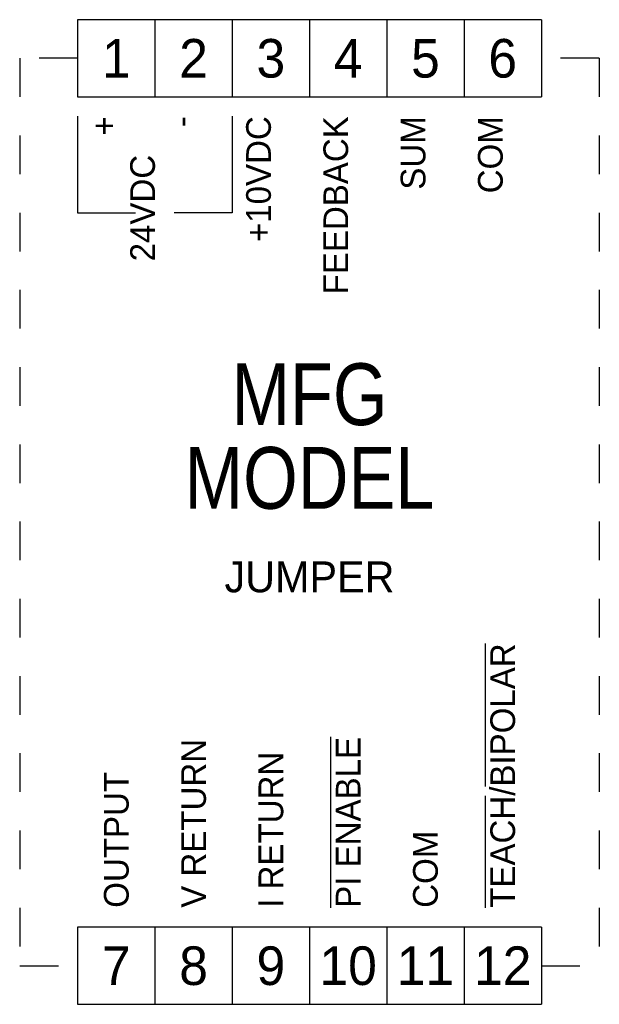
# Model space of a CAD drawing. Extents: x 18.69 to 20.56, y 9.5 to 12.69.
import ezdxf
from ezdxf.enums import TextEntityAlignment as Align

# ---------------------------------------------------------------- set-up
doc = ezdxf.new("R2010")
doc.units = 0
doc.header["$MEASUREMENT"] = 0
doc.linetypes.add('DASH125', pattern=[0.25, 0.125, -0.125])
doc.layers.get('0').update_dxf_attribs({"linetype": 'CONTINUOUS'})

msp = doc.modelspace()

# ---------------------------------------------------------------- linework, layer by layer
for p, q in [((19.125, 12.6875), (18.875, 12.6875)), ((18.875, 12.6875), (18.875, 12.4375)), ((19.125, 12.6875), (19.125, 12.4375)), ((19.375, 12.6875), (19.125, 12.6875)), ((19.625, 12.6875), (19.375, 12.6875)), ((19.375, 12.6875), (19.375, 12.4375)), ((19.625, 12.6875), (19.625, 12.4375)), ((19.875, 12.6875), (19.625, 12.6875)), ((19.875, 12.6875), (19.875, 12.4375)), ((20.125, 12.6875), (19.875, 12.6875)), ((20.375, 12.6875), (20.125, 12.6875)), ((20.125, 12.6875), (20.125, 12.4375)), ((20.375, 12.6875), (20.375, 12.4375)), ((18.875, 12.4375), (19.125, 12.4375)), ((19.125, 12.4375), (19.375, 12.4375)), ((19.375, 12.4375), (19.625, 12.4375)), ((19.625, 12.4375), (19.875, 12.4375)), ((19.875, 12.4375), (20.125, 12.4375)), ((20.125, 12.4375), (20.375, 12.4375)), ((18.875, 12.375), (18.875, 12.0625)), ((19.375, 12.375), (19.375, 12.0625)), ((18.875, 12.0625), (19.0625, 12.0625)), ((19.375, 12.0625), (19.1875, 12.0625)), ((19.125, 9.75), (18.875, 9.75)), ((18.875, 9.75), (18.875, 9.5)), ((19.125, 9.75), (19.125, 9.5)), ((19.375, 9.75), (19.125, 9.75)), ((19.375, 9.75), (19.375, 9.5)), ((19.625, 9.75), (19.375, 9.75)), ((19.875, 9.75), (19.625, 9.75)), ((19.625, 9.75), (19.625, 9.5)), ((19.875, 9.75), (19.875, 9.5)), ((20.125, 9.75), (19.875, 9.75)), ((20.125, 9.75), (20.125, 9.5)), ((20.375, 9.75), (20.125, 9.75)), ((20.375, 9.75), (20.375, 9.5)), ((18.875, 9.5), (19.125, 9.5)), ((19.125, 9.5), (19.375, 9.5)), ((19.375, 9.5), (19.625, 9.5)), ((19.625, 9.5), (19.875, 9.5)), ((19.875, 9.5), (20.125, 9.5)), ((20.125, 9.5), (20.375, 9.5))]:
    msp.add_line(p, q)
at = {"linetype": 'DASH125'}
for p, q in [((18.6875, 12.5625), (18.6875, 9.625)), ((18.875, 12.5625), (18.6875, 12.5625)), ((20.5625, 12.5625), (20.375, 12.5625)), ((20.5625, 12.5625), (20.5625, 9.625)), ((18.6875, 9.625), (18.875, 9.625)), ((20.375, 9.625), (20.5625, 9.625))]:
    msp.add_line(p, q, dxfattribs=at)

# ---------------------------------------------------------------- texts
for s, p in [('1', (19, 12.5)), ('2', (19.25, 12.5)), ('3', (19.5, 12.5)), ('4', (19.75, 12.5)), ('5', (20, 12.5)), ('6', (20.25, 12.5)), ('7', (19, 9.5625)), ('8', (19.25, 9.5625)), ('9', (19.5, 9.5625)), ('10', (19.75, 9.5625)), ('11', (20, 9.5625)), ('12', (20.25, 9.5625))]:
    msp.add_text(s, height=0.125).set_placement(p, align=Align.CENTER)
for s, p in [('+', (19, 12.375)), ('-', (19.25, 12.375)), ('+10VDC', (19.5, 12.375)), ('FEEDBACK', (19.75, 12.375)), ('SUM', (20, 12.375)), ('COM', (20.25, 12.375)), ('24VDC', (19.125, 12.25))]:
    msp.add_text(s, height=0.08, rotation=90).set_placement(p, align=Align.RIGHT)
for s, p in [('%%OTEACH%%O/%%OBIPOLAR', (20.29, 9.8125)), ('%%OPI ENABLE', (19.79, 9.8125)), ('V RETURN', (19.29, 9.8125)), ('I RETURN', (19.54, 9.8125)), ('OUTPUT', (19.04, 9.8125)), ('COM', (20.04, 9.8125))]:
    msp.add_text(s, height=0.08, rotation=90).set_placement(p)
at = {"width": 0.85, "flags": 10}
for tag, text, p in [('MFG', 'CAROTRON', (19.625, 11.375)), ('MODEL', 'PI240-000', (19.625, 11.1042))]:
    msp.add_attdef(tag, text=text, height=0.2, dxfattribs=at).set_placement(p, align=Align.CENTER)
at = {"flags": 8}
msp.add_attdef('JUMPER', text='J1=V/I', height=0.1, dxfattribs=at).set_placement((19.625, 10.8838), align=Align.MIDDLE_CENTER)

doc.saveas('drawing.dxf')
